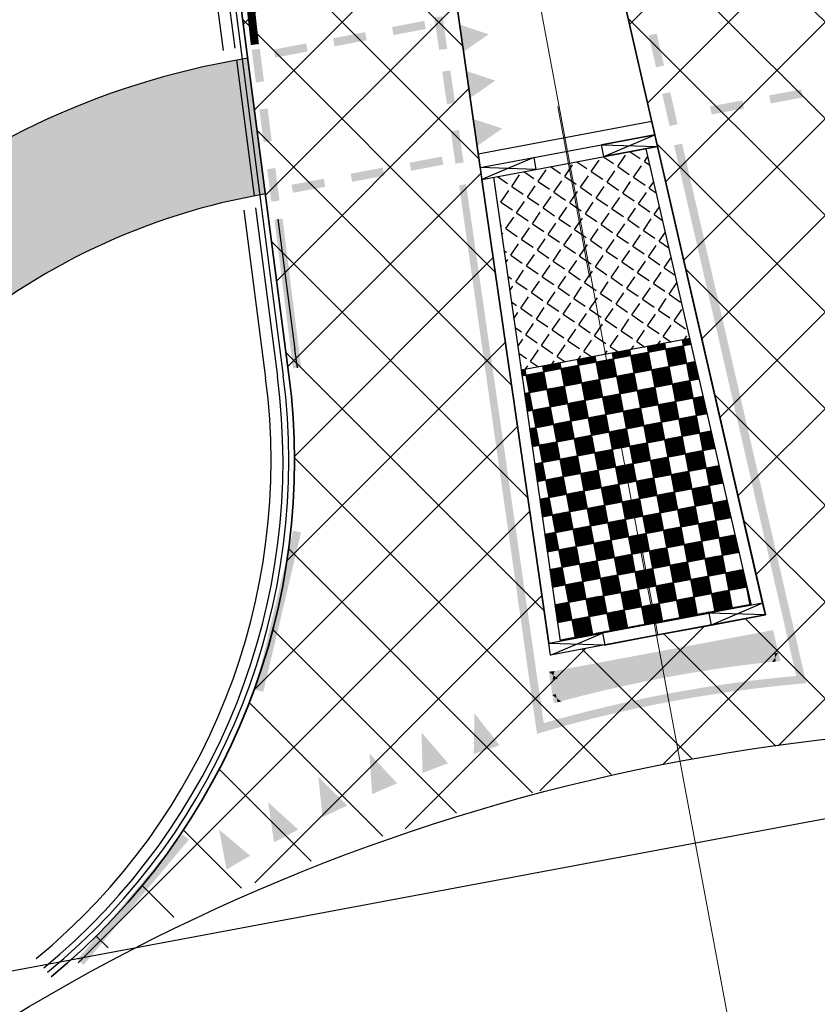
# Model space of a CAD drawing. Extents: x 100296 to 107772, y 404875 to 408930.
# Tile 46 of 97: x 102236 to 102250, y 406750 to 406768. Entities that reach past the tile are written whole.
import ezdxf

# ---------------------------------------------------------------- set-up
doc = ezdxf.new("R2010")
doc.units = 0
doc.linetypes.add('CENTER2', pattern=[28.575000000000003, 19.05, -3.175, 3.175, -3.175])
doc.linetypes.add('VW-3-3_STREEP', pattern=[6, 3, -3])
for name, color, linetype in [('c3d-alignment_labeling', 7, 'Continuous'), ('TDFLOINT_', 7, 'Continuous'), ('TDNA----_nw fietspad', 254, 'Continuous'), ('TDNA3100_beton', 251, 'Continuous'), ('TDNL----_nw fietspad', 2, 'Continuous'), ('TDNL----_plangrens', 4, 'ENV-L14'), ('TDNL----_rotonde', 1, 'Continuous'), ('TDNM----_maatvoering', 7, 'Continuous')]:
    doc.layers.add(name, color=color, linetype=linetype)
for name, color, linetype, lineweight in [('n-we-am_as_weg_hoofdrijbaan_klotoide-g', 1, 'CENTER2', 18), ('n-we-am_as_weg_hoofdrijbaan_rechtstand-g', 1, 'CENTER2', 18), ('n-we-vh-verharding_kantverharding-g', 3, 'Continuous', 35), ('n-we-vw-markering_langs_streep_33_015-g', 7, 'VW-3-3_STREEP', 35)]:
    doc.layers.add(name, color=color, linetype=linetype, lineweight=lineweight)
doc.styles.add('ENV-P', font='ISOCP.SHX')
doc.linetypes.add('ENV-L14', pattern='A,12.5,-1.25,[144,env-shp.shx,S=0.125,R=0,X=0,Y=0.75],-1.25', length=15)
doc.dimstyles.new('ENVIRO1', dxfattribs={"dimtxt": 2.5, "dimasz": 1, "dimexe": 2.5, "dimexo": 2.5, "dimgap": 1.5, "dimtad": 1, "dimzin": 0, "dimdsep": 46, "dimtxsty": 'ENV-P', "dimblk": 'DIMENVIRO', "dimblk1": 'DOTENVIRO', "dimblk2": 'DOTENVIRO', "dimsah": 1, "dimcen": -3, "dimdle": 1.25, "dimse1": 1, "dimse2": 1, "dimclrd": 1, "dimclre": 1, "dimclrt": 2, "dimaunit": 1, "dimadec": 0, "dimazin": 0, "dimtfac": 0.9, "dimtix": 1, "dimtmove": 2, "dimatfit": 3, "dimldrblk": 'DOTENVIRO', "dimfxl": 1, "dimtolj": 1, "dimtzin": 0, "dimarcsym": 0})

# ---------------------------------------------------------------- blocks, each defined once
blk = doc.blocks.new('50000013')
blk.add_solid([(-0.25, 0), (0.25, 0), (0, -0.5)])
blk = doc.blocks.new('50000012')
blk.add_solid([(-0.25, 0), (0.25, 0), (0, -0.7)])
blk = doc.blocks.new('DOTENVIRO')
at = {"color": 0}
for p, q in [((5.684341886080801e-14, -1.404000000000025), (5.684341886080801e-14, 1.404000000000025)), ((-1, 0), (5.684341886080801e-14, 0))]:
    blk.add_line(p, q, dxfattribs=at)
blk.add_lwpolyline([(-0.3419999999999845, 0, 0.6839999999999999, 0.6839999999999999, 1), (0.3419999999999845, 0, 0.6839999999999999, 0.6839999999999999, 1)], format="xyseb", close=True, dxfattribs=at)
blk = doc.blocks.new('*D2367')
at = {"layer": 'TDNM----_maatvoering', "color": 1, "lineweight": -2, "transparency": 16777216}
blk.add_arc((102252.014841, 406730.669057), 12.49395631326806, 102.8827833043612, 178.156168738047, dxfattribs=at)
at = {"layer": 'TDNM----_maatvoering', "color": 1, "lineweight": -2, "transparency": 16777216, "xscale": 0.5, "yscale": 0.5, "zscale": 0.5}
for p, rotation in [((102249.7187706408, 406742.9502216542), 11.73623688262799), ((102239.5212687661, 406730.5710917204), 269.3027151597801)]:
    blk.add_blockref('DOTENVIRO', p, dxfattribs=dict(at, rotation=rotation))
at = {"layer": 'TDNM----_maatvoering', "color": 2, "transparency": 16777216, "insert": (102241.1732534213, 406739.5883919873), "char_height": 1.25, "attachment_point": 5, "rotation": 50.55599206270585, "style": 'ENV-P'}
blk.add_mtext('\\A1;80°', dxfattribs=at)
blk = doc.blocks.new('DIMENVIRO')
at = {"color": 0}
for q in [(0, 0.5191081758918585), (0, -0.5191081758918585)]:
    blk.add_line((0, 0), q, dxfattribs=at)
at = {"color": 0, "linetype": 'ByBlock'}
blk.add_solid([(-1.00000000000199, -0.1666666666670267), (-1.00000000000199, 0.1666666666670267), (0, 0)], dxfattribs=at)

msp = doc.modelspace()

# ---------------------------------------------------------------- hatches: boundary and pattern name
at = {"layer": 'TDNA----_nw fietspad'}
h = msp.add_hatch(color=256, dxfattribs=at)
h.dxf.hatch_style = 1
edge = h.paths.add_edge_path()
edge.add_line((102213.3299995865, 406740.4460000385), (102212.8499349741, 406742.531057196))
edge.add_arc((102208.1461465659, 406762.960948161), 20.96440006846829, 282.9658514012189, 341.9577913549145)
edge.add_line((102228.0796979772, 406756.4679058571), (102228.192966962, 406756.8385102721))
edge.add_arc((102242.0667849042, 406752.6233974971), 14.50000000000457, 100.58969046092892, 163.1002850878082, ccw=False)
edge.add_line((102239.4020549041, 406766.8764397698), (102239.7288053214, 406766.9375285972))
edge.add_line((102239.7288053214, 406766.9375285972), (102240.051539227, 406764.4545498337))
edge.add_line((102240.051539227, 406764.4545498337), (102239.861491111, 406764.4190186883))
edge.add_arc((102242.0667849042, 406752.6233974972), 11.99999999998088, 100.5896904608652, 163.1097302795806)
edge.add_line((102230.5844296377, 406756.1098738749), (102230.4681945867, 406755.7295563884))
edge.add_arc((102209.3202284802, 406762.1930753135), 22.11365070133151, 280.446982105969, 343.0051120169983, ccw=False)
edge = h.paths.add_edge_path()
edge.add_line((102253.3240353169, 406769.4792748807), (102251.1166201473, 406769.0665794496))
edge.add_line((102251.1166201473, 406769.0665794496), (102251.8523288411, 406766.6608099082))
edge.add_line((102251.8523288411, 406766.6608099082), (102253.7834715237, 406767.0218537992))
edge.add_arc((102255.9887653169, 406755.226232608), 11.99999999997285, 29.553875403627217, 100.58969046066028, ccw=False)
edge.add_line((102266.4274727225, 406761.1451334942), (102272.0162877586, 406751.2885729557))
edge.add_arc((102291.1539180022, 406762.1398912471), 22.0000000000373, 209.5538754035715, 263.9361864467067)
edge.add_line((102288.8299248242, 406740.2629843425), (102290.655999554, 406740.0689996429))
edge.add_line((102290.655999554, 406740.0689996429), (102290.9132498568, 406742.49062505))
edge.add_line((102290.9132498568, 406742.49062505), (102289.0940149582, 406742.7489964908))
edge.add_arc((102291.1539180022, 406762.139891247), 19.49999999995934, 209.5538754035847, 263.9361864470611, ccw=False)
edge.add_line((102274.1910184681, 406752.521677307), (102268.6022034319, 406762.3782378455))
edge.add_arc((102255.9887653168, 406755.226232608), 14.50000000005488, 29.55387540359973, 100.5896904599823)
at = {"layer": 'TDNA3100_beton'}
h = msp.add_hatch(dxfattribs=at)
h.set_pattern_fill('ANSI37', color=256, scale=10)
h.set_pattern_definition([(45, (0, 0), (-0.8838834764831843, 0.8838834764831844), []), (135, (0, 0), (-0.8838834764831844, -0.8838834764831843), [])])
edge = h.paths.add_edge_path()
edge.add_line((102237.8714125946, 406781.0420887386), (102238.0169115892, 406780.0328631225))
edge.add_arc((102139.0402215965, 406765.7634979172), 99.9999997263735, 7.4057018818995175, 8.203746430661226, ccw=False)
edge.add_line((102238.2060553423, 406778.6529262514), (102240.4820899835, 406761.1420736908))
edge.add_arc((102228.373276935, 406759.5681881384), 12.21067029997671, -50.56023460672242, 7.4057016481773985, ccw=False)
edge.add_arc((102254.6553263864, 406714.8520636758), 39.85312774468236, 80.92331387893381, 117.69936382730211, ccw=False)
edge.add_arc((102267.3475887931, 406768.0017236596), 15.21000000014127, 197.0041628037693, 245.09490478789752, ccw=False)
edge.add_line((102252.8025165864, 406763.5536932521), (102248.4715197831, 406777.716065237))
edge.add_arc((102344.0998708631, 406806.9601836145), 99.9999999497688, 193.8506075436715, 197.0041628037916, ccw=False)
edge.add_line((102247.0075497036, 406783.0210699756), (102237.8714125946, 406781.0420887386))
edge = h.paths.add_edge_path(flags=16)
edge.add_line((102243.7870987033, 406780.2445019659), (102249.1989171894, 406756.7558180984))
edge.add_line((102249.1989171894, 406756.7558180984), (102247.2334130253, 406756.3883500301))
edge.add_line((102247.2334130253, 406756.3883500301), (102245.2674994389, 406756.0208054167))
edge.add_line((102245.2674994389, 406756.0208054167), (102241.8370296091, 406779.8116442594))
edge.add_arc((102242.8228254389, 406779.9795924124), 1.000000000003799, 15.361578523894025, 189.6685417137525, ccw=False)
at = {"layer": 'TDNL----_rotonde'}
h = msp.add_hatch(dxfattribs=at)
h.set_pattern_fill('ANGLE', color=256, scale=0.05, angle=325.5896904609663, style=0)
h.set_pattern_definition([(325.5896904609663, (102025.325703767, 406555.7790944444), (0.1973665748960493, 0.2881353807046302), [0.254, -0.09525]), (55.58969046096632, (102025.325703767, 406555.7790944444), (-0.2881353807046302, 0.1973665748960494), [0.2539999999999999, -0.09524999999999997])])
h.paths.add_polyline_path([(102245.6198730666, 406765.0188128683), (102244.2240503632, 406764.7578516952), (102244.3360460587, 406763.9770256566), (102244.7308938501, 406761.2309275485), (102246.2741102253, 406761.5194452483)])
h.paths.add_polyline_path([(102247.1938943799, 406764.5113252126), (102247.0143992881, 406765.2795316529), (102245.6198730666, 406765.0188128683), (102246.2741102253, 406761.5194452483), (102247.817643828, 406761.8080222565)])
h = msp.add_hatch(dxfattribs=at)
h.set_pattern_fill('ZWWITBL', color=256, angle=10.58969046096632, style=0)
h.set_pattern_definition([(10.58969046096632, (102025.325703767, 406555.7790944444), (-0.05972670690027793, 0.3194647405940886), []), (100.5896904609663, (102025.325703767, 406555.7790944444), (-0.3194647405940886, -0.05972670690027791), []), (55.58969046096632, (102025.325703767, 406555.7790944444), (-0.3791914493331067, 0.2597380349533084), []), (145.5896904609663, (102025.6451685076, 406555.8388211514), (-0.2597380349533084, -0.3791914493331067), []), (55.58969046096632, (102025.3576502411, 406555.7850671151), (-0.3791914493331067, 0.2597380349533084), [0.4136574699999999, -0.04596193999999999]), (55.58969046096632, (102025.3895967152, 406555.7910397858), (-0.3791914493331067, 0.2597380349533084), [0.3676955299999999, -0.09192387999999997]), (55.58969046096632, (102025.4215431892, 406555.7970124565), (-0.3791914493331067, 0.2597380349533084), [0.3217335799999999, -0.1378858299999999]), (55.58969046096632, (102025.4534896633, 406555.8029851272), (-0.3791914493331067, 0.2597380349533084), [0.2757716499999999, -0.1838477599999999]), (55.58969046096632, (102025.4854361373, 406555.8089577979), (-0.3791914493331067, 0.2597380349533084), [0.2298097, -0.2298097]), (55.58969046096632, (102025.5173826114, 406555.8149304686), (-0.3791914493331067, 0.2597380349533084), [0.1838477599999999, -0.2757716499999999]), (55.58969046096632, (102025.5493290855, 406555.8209031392), (-0.3791914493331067, 0.2597380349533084), [0.1378858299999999, -0.3217335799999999]), (55.58969046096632, (102025.5812755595, 406555.8268758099), (-0.3791914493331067, 0.2597380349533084), [0.09192387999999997, -0.3676955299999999]), (55.58969046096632, (102025.6132220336, 406555.8328484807), (-0.3791914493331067, 0.2597380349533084), [0.04596193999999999, -0.4136574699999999]), (145.5896904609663, (102025.6132220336, 406555.8328484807), (-0.2597380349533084, -0.3791914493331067), [0.41365747, -0.04596194]), (145.5896904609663, (102025.5812755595, 406555.8268758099), (-0.2597380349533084, -0.3791914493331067), [0.36769553, -0.09192388]), (145.5896904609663, (102025.5493290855, 406555.8209031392), (-0.2597380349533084, -0.3791914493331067), [0.32173358, -0.13788583]), (145.5896904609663, (102025.5173826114, 406555.8149304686), (-0.2597380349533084, -0.3791914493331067), [0.27577165, -0.18384776]), (145.5896904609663, (102025.4854361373, 406555.8089577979), (-0.2597380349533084, -0.3791914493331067), [0.2298097, -0.2298097]), (145.5896904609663, (102025.4534896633, 406555.8029851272), (-0.2597380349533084, -0.3791914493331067), [0.18384776, -0.27577165]), (145.5896904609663, (102025.4215431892, 406555.7970124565), (-0.2597380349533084, -0.3791914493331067), [0.13788583, -0.32173358]), (145.5896904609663, (102025.3895967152, 406555.7910397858), (-0.2597380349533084, -0.3791914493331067), [0.09192388, -0.36769553]), (145.5896904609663, (102025.3576502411, 406555.7850671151), (-0.2597380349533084, -0.3791914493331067), [0.04596194, -0.41365747]), (55.58969046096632, (102025.3197310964, 406555.8110409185), (-0.3791914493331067, 0.2597380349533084), [0.4136574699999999, -0.04596193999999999]), (55.58969046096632, (102025.3137584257, 406555.8429873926), (-0.3791914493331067, 0.2597380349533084), [0.3676955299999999, -0.09192387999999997]), (55.58969046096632, (102025.307785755, 406555.8749338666), (-0.3791914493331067, 0.2597380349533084), [0.3217335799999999, -0.1378858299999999]), (55.58969046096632, (102025.3018130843, 406555.9068803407), (-0.3791914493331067, 0.2597380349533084), [0.2757716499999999, -0.1838477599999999]), (55.58969046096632, (102025.2958404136, 406555.9388268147), (-0.3791914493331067, 0.2597380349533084), [0.2298097, -0.2298097]), (55.58969046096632, (102025.2898677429, 406555.9707732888), (-0.3791914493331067, 0.2597380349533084), [0.1838477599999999, -0.2757716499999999]), (55.58969046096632, (102025.2838950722, 406556.0027197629), (-0.3791914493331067, 0.2597380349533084), [0.1378858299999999, -0.3217335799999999]), (55.58969046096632, (102025.2779224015, 406556.0346662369), (-0.3791914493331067, 0.2597380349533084), [0.09192387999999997, -0.3676955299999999]), (55.58969046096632, (102025.2719497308, 406556.0666127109), (-0.3791914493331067, 0.2597380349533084), [0.04596193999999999, -0.4136574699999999]), (145.5896904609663, (102025.6391958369, 406555.8707676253), (-0.2597380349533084, -0.3791914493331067), [0.41365747, -0.04596194]), (145.5896904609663, (102025.6332231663, 406555.9027140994), (-0.2597380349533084, -0.3791914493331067), [0.36769553, -0.09192388]), (145.5896904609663, (102025.6272504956, 406555.9346605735), (-0.2597380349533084, -0.3791914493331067), [0.32173358, -0.13788583]), (145.5896904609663, (102025.6212778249, 406555.9666070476), (-0.2597380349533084, -0.3791914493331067), [0.27577165, -0.18384776]), (145.5896904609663, (102025.6153051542, 406555.9985535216), (-0.2597380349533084, -0.3791914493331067), [0.2298097, -0.2298097]), (145.5896904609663, (102025.6093324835, 406556.0304999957), (-0.2597380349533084, -0.3791914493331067), [0.18384776, -0.27577165]), (145.5896904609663, (102025.6033598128, 406556.0624464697), (-0.2597380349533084, -0.3791914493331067), [0.13788583, -0.32173358]), (145.5896904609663, (102025.5973871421, 406556.0943929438), (-0.2597380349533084, -0.3791914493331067), [0.09192388, -0.36769553]), (145.5896904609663, (102025.5914144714, 406556.1263394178), (-0.2597380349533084, -0.3791914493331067), [0.04596194, -0.41365747])])
h.paths.add_polyline_path([(102246.2741102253, 406761.5194452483), (102244.7308938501, 406761.2309275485), (102245.3321464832, 406757.0493194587), (102245.4431113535, 406756.2774494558), (102247.1929826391, 406756.6046030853)])
h.paths.add_polyline_path([(102247.817643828, 406761.8080222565), (102246.2741102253, 406761.5194452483), (102247.1929826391, 406756.6046030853), (102248.9428539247, 406756.9317567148), (102248.7674743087, 406757.6914982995)])
h = msp.add_hatch(color=256, dxfattribs=at)
h.paths.add_polyline_path([(102247.3023284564, 406756.0197368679), (102245.3210413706, 406755.6493180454), (102245.3813025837, 406755.231397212, -0.02012711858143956), (102247.3648117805, 406755.6855276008)])
h.paths.add_polyline_path([(102249.283608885, 406756.3901544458), (102247.3023284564, 406756.0197368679), (102247.3648117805, 406755.6855276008, -0.02012697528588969), (102249.3784005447, 406755.9786905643)])

# ---------------------------------------------------------------- linework, layer by layer
at = {"layer": 'c3d-alignment_labeling'}
msp.add_line((102188.9392597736, 406741.5590629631), (102252.8322078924, 406753.5044043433), dxfattribs=at)
at = {"layer": 'n-we-am_as_weg_hoofdrijbaan_klotoide-g', "flags": 128}
msp.add_lwpolyline([(102242.8228254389, 406779.9795924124), (102247.2334130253, 406756.3883500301)], dxfattribs=at)
at = {"layer": 'n-we-am_as_weg_hoofdrijbaan_rechtstand-g', "flags": 128}
for points in [[(102241.3153575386, 406787.8981909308), (102252.014841, 406730.669057)], [(102252.014841, 406730.669057), (102247.9173657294, 406752.5855319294)]]:
    msp.add_lwpolyline(points, dxfattribs=at)
at = {"layer": 'n-we-vh-verharding_kantverharding-g'}
for p, q in [((102247.1774534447, 406765.53382791), (102246.5026692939, 406768.4592101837)), ((102243.5535118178, 406767.9093829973), (102243.9819574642, 406764.9364021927)), ((102249.1495229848, 406756.9702016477), (102247.2261282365, 406765.3191162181)), ((102244.0133594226, 406764.7184604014), (102245.2361017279, 406756.2385533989)), ((102247.2334130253, 406756.3883500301), (102248.2069499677, 406756.5703612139)), ((102247.2334130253, 406756.3883500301), (102246.2504562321, 406756.2045777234))]:
    msp.add_line(p, q, dxfattribs=at)
at = {"layer": 'n-we-vh-verharding_kantverharding-g', "flags": 128}
msp.add_lwpolyline([(102227.2784780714, 406834.8275838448), (102228.5671291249, 406830.0609296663), (102229.78063364, 406825.2691956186), (102230.9272163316, 406820.4539579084), (102232.0152862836, 406815.6181324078), (102233.0533742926, 406810.7643198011), (102233.0892342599, 406810.5891298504, -0.0146811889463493), (102236.1132797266, 406793.2370371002), (102238.016911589, 406780.0328631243, -0.003491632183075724), (102238.2065446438, 406778.6491612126), (102240.482149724, 406761.1416140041, -0.2584488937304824), (102236.1303087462, 406750.1379746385)], format="xyb", dxfattribs=at)
at = {"layer": 'n-we-vw-markering_langs_streep_33_015-g', "const_width": 0.15, "flags": 128}
msp.add_lwpolyline([(101832.7664195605, 407346.7939817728), (101837.7994572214, 407343.5001497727, -0.05341328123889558), (101870.7237025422, 407316.5412406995), (101873.4905066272, 407313.6819245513), (101874.8282550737, 407312.2714854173), (101876.9080863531, 407310.0786506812), (101880.2894664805, 407306.4413849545), (101883.6343054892, 407302.7704878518), (101886.9428720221, 407299.0659766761), (101890.2182473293, 407295.3284069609), (101893.4634454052, 407291.5607475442), (101896.6814746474, 407287.7660239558), (101899.8754151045, 407283.9471931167), (101903.0484103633, 407280.1071507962), (101906.2036596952, 407276.2487393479), (101909.3444104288, 407272.3747556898), (101912.4739505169, 407268.4879594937), (101915.5956012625, 407264.5910815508), (101918.7127101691, 407260.6868322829), (101921.828631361, 407256.7779243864), (101924.9448750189, 407252.8678060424), (101928.0611186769, 407248.9576876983), (101931.1773623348, 407245.0475693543), (101934.2936059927, 407241.1374510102), (101937.4098496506, 407237.2273326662), (101940.5260933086, 407233.3172143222), (101943.6423369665, 407229.4070959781), (101946.7585806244, 407225.496977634), (101949.8748242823, 407221.58685929), (101952.9910679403, 407217.676740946), (101956.1073115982, 407213.7666226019), (101959.2235552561, 407209.8565042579), (101962.339798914, 407205.9463859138), (101965.456042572, 407202.0362675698), (101968.5722862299, 407198.1261492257), (101971.6885298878, 407194.2160308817), (101974.8047735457, 407190.3059125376), (101977.9210172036, 407186.3957941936), (101981.0372608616, 407182.4856758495), (101984.1535045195, 407178.5755575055), (101987.2697481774, 407174.6654391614), (101990.3859918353, 407170.7553208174), (101993.5022354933, 407166.8452024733), (101996.6184791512, 407162.9350841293), (101999.7347228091, 407159.0249657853), (102001.1923151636, 407157.1960463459), (102002.850966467, 407155.1148474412), (102005.9672101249, 407151.2047290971), (102009.0834537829, 407147.2946107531), (102012.1996974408, 407143.3844924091), (102015.3159410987, 407139.474374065), (102018.4321847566, 407135.5642557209), (102021.5484284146, 407131.6541373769), (102024.6646720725, 407127.7440190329), (102027.7809157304, 407123.8339006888), (102030.8971593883, 407119.9237823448), (102031.5021474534, 407119.1646713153), (102034.0134030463, 407116.0136640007), (102037.1296467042, 407112.1035456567), (102040.2458903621, 407108.1934273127), (102043.36213402, 407104.2833089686), (102046.478377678, 407100.3731906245), (102049.5946213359, 407096.4630722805), (102052.7108649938, 407092.5529539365), (102055.8271086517, 407088.6428355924), (102058.9433523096, 407084.7327172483), (102062.0595959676, 407080.8225989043), (102065.1758396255, 407076.9124805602), (102068.2920832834, 407073.0023622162), (102071.4083269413, 407069.0922438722), (102074.5245705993, 407065.1821255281), (102077.6408142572, 407061.272007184), (102080.7570579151, 407057.36188884), (102083.873301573, 407053.451770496), (102086.9895452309, 407049.5416521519), (102090.1057888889, 407045.6315338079), (102093.2220325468, 407041.7214154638), (102096.3382762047, 407037.8112971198), (102099.4545198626, 407033.9011787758), (102102.5707635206, 407029.9910604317), (102105.6870071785, 407026.0809420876), (102108.8032508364, 407022.1708237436), (102111.9194944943, 407018.2607053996), (102115.0357381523, 407014.3505870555), (102118.1519818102, 407010.4404687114), (102121.2682254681, 407006.5303503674), (102124.384469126, 407002.6202320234), (102127.5007127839, 406998.7101136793), (102130.6169564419, 406994.7999953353), (102133.7332000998, 406990.8898769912), (102136.8494437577, 406986.9797586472), (102139.9656874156, 406983.0696403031), (102143.0819310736, 406979.1595219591), (102146.1981747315, 406975.249403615), (102149.3144183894, 406971.339285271), (102152.4306620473, 406967.4291669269), (102155.5469057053, 406963.5190485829), (102158.6631493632, 406959.6089302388), (102161.7784631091, 406955.6994651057), (102164.8859281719, 406951.7909849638), (102167.978173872, 406947.8783088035), (102171.0480429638, 406943.9558801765), (102174.0883255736, 406940.0182652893), (102177.0917303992, 406936.0601927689), (102180.0508573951, 406932.0765941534), (102182.9581723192, 406928.062645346), (102185.8059835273, 406924.0138092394), (102188.5869278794, 406919.925403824), (102191.2990560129, 406915.7920686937), (102193.941921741, 406911.6141075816), (102196.5147909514, 406907.3926810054), (102199.0169489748, 406903.1289615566), (102201.4477007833, 406898.8241335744), (102203.8063711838, 406894.4793928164), (102206.0923050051, 406890.0959461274), (102208.3048672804, 406885.675011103), (102210.4434434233, 406881.2178157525), (102212.5074393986, 406876.725598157), (102214.4962818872, 406872.1996061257), (102216.4094184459, 406867.6410968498), (102218.2463176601, 406863.0513365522), (102220.0064692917, 406858.431600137), (102221.6893844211, 406853.7831708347), (102223.2945955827, 406849.1073398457), (102224.8216568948, 406844.4054059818), (102226.2701441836, 406839.6786753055), (102227.6396551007, 406834.9284607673), (102228.9299288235, 406830.1558052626), (102230.1448322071, 406825.3585511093), (102231.2925761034, 406820.5384400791), (102232.3815960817, 406815.6983953), (102233.4203514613, 406810.8414847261), (102233.4204261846, 406810.8411353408), (102233.4566167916, 406810.664330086, -0.01468118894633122), (102236.4844423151, 406793.2905472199), (102238.3880741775, 406780.086373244, -0.003491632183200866), (102238.5784183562, 406778.69748245), (102239.8582013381, 406767.1849187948)], format="xyb", dxfattribs=at)
at = {"layer": 'TDFLOINT_'}
msp.add_lwpolyline([(102243.7870987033, 406780.2445019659), (102249.1989171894, 406756.7558180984), (102247.2334130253, 406756.3883500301), (102245.2674994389, 406756.0208054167), (102241.8370296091, 406779.8116442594, -0.9515133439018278)], format="xyb", close=True, dxfattribs=at)
at = {"layer": 'TDNL----_nw fietspad', "flags": 128}
for points in [[(102239.7288053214, 406766.9375285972), (102239.4020549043, 406766.8764397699, 0.278829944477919), (102228.207046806, 406756.884578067), (102228.0796979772, 406756.4679058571, -0.2889069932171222), (102210.882654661, 406742.1759152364)], [(102240.051539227, 406764.4545498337), (102239.8614911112, 406764.4190186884, 0.2787855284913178), (102230.5972383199, 406756.1517825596), (102230.4712397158, 406755.7395281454, -0.2800760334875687), (102213.3299995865, 406740.4460000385)]]:
    msp.add_lwpolyline(points, format="xyb", dxfattribs=at)
at = {"layer": 'TDNL----_plangrens', "flags": 128}
msp.add_lwpolyline([(100739.2868531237, 407413.0773053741, -0.1432469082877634), (100723.7505059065, 407449.3200165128, -0.2568120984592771), (100723.9835513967, 407450.242528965), (100744.9920477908, 407466.2935291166, -0.1251981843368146), (100746.6634251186, 407466.9877947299), (100748.1899174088, 407467.1455317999, -0.01662278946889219), (100754.0056960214, 407467.4961851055), (100782.8030322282, 407465.5632297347), (100787.8641580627, 407465.3278006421), (100792.8370493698, 407465.0799898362), (100797.811689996, 407464.8174513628), (100802.7858689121, 407464.5411216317), (100807.7589475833, 407464.2499274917), (100812.7317610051, 407463.9438225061), (100817.6680972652, 407463.6251443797), (100822.5624550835, 407463.2468726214), (100827.4874784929, 407462.7971868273), (100832.4530212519, 407462.323053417), (100837.4226759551, 407461.8336265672), (100842.4600490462, 407461.3224250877), (100847.5447173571, 407460.8846589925), (100852.5621043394, 407460.4996338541), (100857.533290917, 407460.1032007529), (100862.5042160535, 407459.6918343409), (100867.2382117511, 407459.2858319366), (100871.9553312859, 407458.5639368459), (100877.078042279, 407457.7462141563), (100882.1363853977, 407457.1618671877), (100887.2161081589, 407456.4459117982), (100892.3942575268, 407455.9770318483), (100897.3752654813, 407455.5257063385), (100902.3451225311, 407455.0603486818), (100907.3147194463, 407454.5799719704), (100912.2604228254, 407454.086932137), (100917.178769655, 407453.5502276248), (100922.0474471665, 407452.9690408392), (100926.8478419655, 407452.2864379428), (100931.7183452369, 407451.4539315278), (100936.7456725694, 407450.5791563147), (100941.7869863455, 407449.776890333), (100946.8921338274, 407448.9683506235), (100952.1632787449, 407448.3001682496), (100957.3130568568, 407447.8805397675), (100962.2599555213, 407447.4627667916), (100966.9927298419, 407447.0181454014), (100971.6817808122, 407446.291575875), (100976.5814389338, 407445.4305197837), (100981.545518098, 407444.5437624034), (100986.5249101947, 407443.6402677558), (100991.5265217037, 407442.7400149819), (100992.3333587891, 407435.38393353), (101010.6455710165, 407439.3630608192), (101044.608, 407446.751), (101045.548, 407451.865), (101045.7354354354, 407470.8379496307), (101152.2257843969, 407468.5625046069), (101153.7960364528, 407444.8260170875, -0.02213634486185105), (101223.7604701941, 407453.4844729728, -0.0320152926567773), (101250.5344253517, 407454.5246229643), (101283.1644786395, 407454.7245967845), (101303.2885377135, 407454.8723369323), (101377.7011879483, 407457.6710294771), (101383.5089184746, 407454.8009643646), (101393.9781071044, 407453.974314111, 0.01091316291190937), (101394.4342178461, 407453.9295895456), (101414.3606890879, 407452.4138897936), (101422.6562773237, 407452.0257574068), (101432.620022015, 407451.5395023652), (101442.5110057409, 407451.0191673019), (101452.4179969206, 407450.3344773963), (101462.4607899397, 407449.6344693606), (101472.5223603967, 407449.0541699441), (101482.5245291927, 407448.4987364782), (101492.4849881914, 407447.9379462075), (101497.4547572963, 407447.6349291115), (101502.4503100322, 407447.3324351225), (101507.4178843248, 407447.0408123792), (101512.3472164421, 407446.7396753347), (101517.2551360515, 407446.423848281), (101522.1406321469, 407446.0899934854), (101527.001880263, 407445.7337952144), (101531.8384783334, 407445.3509116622), (101536.6499650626, 407444.937429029), (101541.4354322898, 407444.4895336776), (101546.1914001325, 407444.003742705), (101550.8870594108, 407443.4773872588), (101555.4986560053, 407442.8825057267), (101560.0952950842, 407442.1788330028), (101564.7255050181, 407441.3903345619), (101569.3554112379, 407440.5346323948), (101573.9628026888, 407439.6157972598), (101578.5586664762, 407438.6239808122), (101583.1819581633, 407437.5629141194), (101587.7868530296, 407436.4731342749), (101592.3199716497, 407435.3317581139), (101596.555412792, 407434.1846924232), (101627.1282734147, 407423.6446025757), (101632.4705592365, 407440.4841093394), (101650.339, 407434.411), (101666.6740270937, 407429.3078135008), (101657.6655, 407400.472), (101662.6088926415, 407398.9277443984), (101669.2436173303, 407419.5996078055, -0.4160609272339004), (101672.4015920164, 407421.213914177), (101686.8188945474, 407416.5001712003), (101691.4771224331, 407415.0073440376), (101696.1218678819, 407413.5198355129), (101700.7739103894, 407412.0309332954), (101705.4212743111, 407410.5441240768), (101710.0094546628, 407409.0586213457), (101714.5277926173, 407407.5101889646), (101719.0321050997, 407405.8844818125), (101723.522608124, 407404.1914698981), (101728.0310462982, 407402.4187230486), (101732.5468123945, 407400.6291159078), (101737.000462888, 407398.7995685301), (101741.4224732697, 407396.9056480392), (101745.8116049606, 407394.9519059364), (101750.1403689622, 407392.9356199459), (101754.441560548, 407390.8150480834), (101758.8122705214, 407388.5970964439), (101765.2851688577, 407385.3567358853), (101767.3039443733, 407384.3087319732, -0.3046151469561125), (101772.6553310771, 407374.5268600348, -0.000684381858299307), (101772.6576419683, 407374.5116243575, 0.06840167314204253), (101773.463728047, 407363.7446950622, -0.1929248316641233), (101772.2061085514, 407356.4116812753), (101761.3632122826, 407339.3168412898), (101767.9374814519, 407334.7351309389), (101793.5700687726, 407316.4915473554), (101804.7799126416, 407330.0685015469, -0.2278404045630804), (101810.7541325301, 407332.624157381, 0.0513531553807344), (101821.4791772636, 407333.2555937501, -0.1888825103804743), (101826.8280306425, 407332.1046559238), (101836.3172867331, 407325.8153332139, -0.0242377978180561), (101846.0771515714, 407317.5519636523), (101847.5256161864, 407316.0002340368), (101850.7438391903, 407312.4602044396), (101853.9160644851, 407308.8804043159), (101857.0392437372, 407305.2631292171), (101860.1122137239, 407301.6076019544), (101862.9283071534, 407298.166473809), (101916.7725156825, 407216.9823138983), (101968.2095316, 407134.085549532), (101972.0680222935, 407127.4044557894), (101996.3016819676, 407098.1006054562), (102005.3636419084, 407086.7923990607), (102008.4455566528, 407082.8770219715), (102011.5312600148, 407078.9154207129), (102014.7330905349, 407074.9868383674), (102018.0273461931, 407071.2001643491), (102021.213875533, 407067.3811769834), (102024.4343625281, 407063.5107446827), (102027.7920052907, 407059.7018421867), (102031.2060533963, 407056.0451865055), (102034.4701153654, 407052.2660668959), (102037.8950437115, 407048.5364918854), (102041.3242290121, 407044.8809278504), (102044.6892805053, 407041.1927022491), (102048.062628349, 407037.4909567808), (102051.4265681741, 407033.7851454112), (102054.7863551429, 407030.0660903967), (102058.1700042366, 407026.3527772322), (102061.6430361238, 407022.5865128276), (102065.4236075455, 407019.1085134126), (102069.0570478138, 407015.6252103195), (102072.7371080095, 407012.1764129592), (102076.3084791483, 407008.7003393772), (102079.8032150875, 407005.1167932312), (102083.4107446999, 407001.4937230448), (102087.2288076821, 406998.0618074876), (102090.9768445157, 406994.6662037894), (102094.6957694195, 406991.2762417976), (102098.3172932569, 406987.8248914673), (102101.9037628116, 406984.3152863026), (102105.514434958, 406980.7606320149), (102109.2436806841, 406977.2846959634), (102112.9614025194, 406973.8682140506), (102116.5968847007, 406970.4177357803), (102120.1900888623, 406966.9185457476), (102123.7636938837, 406963.3923458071), (102127.3186001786, 406959.8446940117), (102130.8673184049, 406956.2858512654), (102134.3984696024, 406952.7324721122), (102137.8703518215, 406949.134502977), (102141.3392761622, 406945.5154070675), (102144.7916693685, 406941.8925993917), (102148.2066380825, 406938.2847015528), (102151.591264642, 406934.7038003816), (102154.9179764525, 406931.144410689), (102158.1663152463, 406927.571607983), (102161.3633685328, 406923.9946696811), (102164.4951998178, 406920.416269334), (102167.5444855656, 406916.8255081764), (102170.5009577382, 406913.2067352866), (102173.3746593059, 406909.5538928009), (102176.1911296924, 406905.8458702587), (102178.9661418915, 406902.1023029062), (102181.6576957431, 406898.3156077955), (102184.2475456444, 406894.4584023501), (102186.7626818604, 406890.5330235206), (102189.2210549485, 406886.5538268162), (102191.6193578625, 406882.5586534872), (102193.872053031, 406878.489748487), (102196.0601617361, 406874.3484781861), (102198.2099117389, 406870.1715401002), (102200.3067599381, 406865.9744227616), (102202.2400386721, 406861.9103414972), (102208.465244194, 406847.878116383), (102209.6121585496, 406844.5372614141), (102211.0649557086, 406840.0639923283), (102212.4430000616, 406835.5671323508), (102213.7459257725, 406831.0478718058), (102214.9747002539, 406826.502697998), (102216.1359940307, 406821.9171271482), (102217.2390980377, 406817.2844843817), (102218.2915979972, 406812.6067463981), (102219.3011634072, 406807.8862975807), (102219.3246354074, 406807.7716276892, -0.01468118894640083), (102222.2070547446, 406791.2321912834), (102224.1106866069, 406778.0280173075, -0.003491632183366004), (102224.2736762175, 406776.8387255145), (102225.1210636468, 406769.3400668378, 0.06164122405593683), (102220.7860359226, 406763.286188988), (102219.487004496, 406761.1443225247, -0.02894925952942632), (102216.0281873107, 406759.5540853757), (102209.6612383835, 406756.6434481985), (102212.6380790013, 406750.1316808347), (102212.77, 406736.71, 0.1949923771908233), (102231.938, 406746.034, -0.1182563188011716), (102234.9904854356, 406749.1419155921, -0.1890750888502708), (102261.2598711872, 406754.0644418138, -0.1534905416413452), (102274.9210317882, 406742.5228634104, 0.1862880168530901), (102288.2419999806, 406736.7960004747), (102295.5075904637, 406736.4679397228), (102295.097, 406742.8529999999), (102293.275, 406749.549), (102279.2849996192, 406779.295000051), (102275.5991873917, 406787.1777848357), (102279.4587552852, 406788.9459752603), (102271.4026836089, 406806.5311529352), (102262.4540478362, 406826.0646631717), (102245.515, 406863.059), (102225.87, 406905.623), (102192.8063339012, 406977.3803082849), (102173.546, 407019.093), (102144.190463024, 407082.7360132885), (102101.988, 407174.612), (102101.566, 407175.532), (102070.4468670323, 407156.0684514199), (102058.354, 407182.319), (102047.5404334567, 407175.6813301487), (102037.7386760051, 407186.3790545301), (102032.8737539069, 407192.2988376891), (102029.2553724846, 407196.1383378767), (102025.8279523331, 407199.7673564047), (102022.4062014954, 407203.4489770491), (102018.9034408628, 407207.134564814), (102015.3890318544, 407210.7857540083), (102011.8287798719, 407214.4412381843), (102008.1815634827, 407218.0760114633), (102004.4896749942, 407221.6385286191), (102000.8430871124, 407225.1065726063), (101997.2583547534, 407228.5940823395), (101993.6283724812, 407232.1221065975), (101989.9613858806, 407235.6453382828), (101986.2873501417, 407239.1387797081), (101982.6180170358, 407242.6254234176), (101978.9227459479, 407246.1111594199), (101975.2116158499, 407249.5827576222), (101971.5104913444, 407253.0219196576), (101967.8468065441, 407256.4561304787), (101964.1903220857, 407259.9111417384), (101960.5379165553, 407263.3704358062), (101956.9739235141, 407266.7716227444), (101953.5361971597, 407270.2429437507), (101950.0223833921, 407273.8632493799), (101946.432497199, 407277.4473754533), (101942.9088871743, 407281.0001411), (101939.3637674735, 407284.6020653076), (101935.7444445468, 407288.2470343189), (101932.0719089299, 407291.84784094), (101928.4193473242, 407295.4278545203), (101924.8128497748, 407298.9440535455), (101921.30469434, 407302.5331047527), (101917.6952811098, 407306.2387222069), (101913.9598197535, 407309.9643887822), (101910.1561761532, 407313.5973941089), (101906.3701413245, 407317.1734101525), (101902.5633412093, 407320.7294047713), (101898.7350089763, 407324.2754705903), (101894.865215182, 407327.7956235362), (101890.9789067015, 407331.2677026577), (101887.0921628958, 407334.7055557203), (101883.2156468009, 407338.1024407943), (101879.3478150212, 407341.5102690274), (101875.4341977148, 407344.9108836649), (101871.6187293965, 407348.184528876), (101855.5945381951, 407362.908615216, -0.252732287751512), (101854.8189997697, 407365.1540433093, 0.1219095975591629), (101853.160822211, 407385.8155261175, 0.02555492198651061), (101852.3532278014, 407387.9817338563, 0.410588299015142), (101795.9860066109, 407410.5048574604, -0.1781397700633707), (101793.686296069, 407410.6348985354), (101790.4019609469, 407411.668594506), (101780.4093043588, 407411.564745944), (101774.5637554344, 407415.6563702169), (101770.1026121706, 407418.4881787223), (101765.7700462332, 407421.1949870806), (101761.4530778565, 407423.9068112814), (101757.1010279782, 407426.6240563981), (101752.7171137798, 407429.3322341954), (101748.2987497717, 407432.0176099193), (101743.8583449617, 407434.6670367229), (101739.4028961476, 407437.2885627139), (101734.9258776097, 407439.8847577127), (101730.4282281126, 407442.4560645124), (101725.9088968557, 407445.0029430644), (101721.3234984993, 407447.5493291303), (101716.643072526, 407450.0290661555), (101711.9138482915, 407452.4146030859), (101707.14254933, 407454.7043808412), (101702.3382069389, 407456.8998975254), (101697.3802279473, 407459.0647878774), (101685.0442659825, 407463.694816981, -0.1468987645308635), (101683.5931488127, 407464.9576400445), (101689.2460461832, 407482.7452718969), (101683.8929278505, 407484.4217690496), (101690.3095472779, 407504.9613563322), (101682.1033402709, 407507.9069741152), (101666.1502361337, 407456.9244774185), (101657.685, 407459.121), (101639.766, 407464.547), (101639.6848731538, 407464.286037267), (101635.455, 407465.601), (101641.2368877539, 407483.1673876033), (101645.3070783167, 407495.5333393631), (101642.08, 407496.719), (101607.129, 407511.646), (101612.392, 407526.001), (101581.9927761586, 407524.6711243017), (101579.507, 407517.488), (101575.394, 407510.198), (101573.121, 407508.777), (101557.269, 407506.807), (101530.824, 407506.206), (101519.057, 407505.9295), (101507.29, 407505.653), (101484.731, 407504.656), (101459.4970002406, 407502.9339999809), (101427.265, 407501.014), (101421.153, 407500.943), (101415.041, 407500.872), (101396.604, 407500.255), (101374.489, 407495.756), (101364.292, 407497.12), (101352.064, 407497.113), (101349.584, 407498.703), (101347.492, 407498.976), (101346.248, 407498.39), (101332.711, 407497.804), (101330.029, 407500.122), (101327.997, 407500.331), (101324.518, 407498.84), (101295.0025000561, 407497.5727500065), (101253.763, 407494.725), (101210.4137285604, 407493.4934766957), (101206.7884684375, 407493.7309266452), (101197.0638609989, 407494.5303303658), (101185.9039147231, 407498.0142404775), (101174.0331793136, 407511.4702623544), (101174.4546239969, 407521.5211993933), (101154.6252836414, 407522.2652829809), (101154.2083935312, 407511.1554345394), (101154.051, 407506.961), (101128.647, 407505.961), (101129.0380046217, 407486.7394898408), (101083.0871679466, 407487.8812979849), (101045.9118887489, 407488.6992458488), (101046.3370769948, 407524.6601912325), (101018.1971858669, 407520.3057887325), (101013.5162212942, 407520.0233946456), (101008.5055510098, 407519.6889133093), (101003.3278527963, 407519.3714202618), (100998.0189341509, 407518.7722314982), (100992.8767621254, 407518.0417143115), (100987.8311479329, 407517.2949666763), (100982.8743091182, 407516.548258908), (100977.9756107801, 407515.9011969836), (100973.021429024, 407515.3099810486), (100968.0356534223, 407514.7297814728), (100963.0642501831, 407514.1713638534), (100958.0894396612, 407513.6461830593), (100953.0187230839, 407513.1257647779), (100947.9025235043, 407512.5016955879), (100942.8965042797, 407511.8459516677), (100937.9354207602, 407511.2501073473), (100932.945616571, 407510.6656230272), (100927.9678885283, 407510.097328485), (100923.118977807, 407509.573647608), (100918.2623512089, 407509.2318318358), (100913.264804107, 407508.8949604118), (100908.2712983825, 407508.5623464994), (100903.2814429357, 407508.2379132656), (100898.2969714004, 407507.9285830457), (100893.3127863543, 407507.634024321), (100888.335696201, 407507.3546192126), (100883.3395973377, 407507.0980498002), (100878.1677554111, 407506.8208152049), (100872.9150871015, 407506.3168428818), (100867.8334380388, 407505.7110839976), (100863.070008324, 407505.1637142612), (100858.3301173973, 407504.9165309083), (100853.3688178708, 407504.7007340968), (100848.3866447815, 407504.4989376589), (100843.338585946, 407504.3095797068), (100838.2504970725, 407504.0439332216), (100833.2277906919, 407503.7446781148), (100828.2439887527, 407503.4625895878), (100823.2604741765, 407503.1953667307), (100818.3258485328, 407502.9454707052), (100813.4190250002, 407502.775390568), (100808.4645068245, 407502.6531743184), (100803.4839859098, 407502.5451432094), (100798.5037448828, 407502.4519455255), (100793.5217865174, 407502.3735497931), (100789.3470216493, 407502.3180645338, -0.01241394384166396), (100787.9797520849, 407502.3419967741), (100756.1665438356, 407501.1664304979, -0.2041488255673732), (100733.4635350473, 407510.6820490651, 0.4726042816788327), (100669.2085629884, 407512.9869992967, -0.1892506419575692), (100667.842368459, 407512.2877777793), (100642.4923923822, 407510.2000546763), (100642.1924592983, 407512.8714210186), (100631.0883577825, 407512.6136525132, -0.01041102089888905), (100621.579562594, 407512.591199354), (100613.9257211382, 407512.724990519), (100603.9295775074, 407512.9084297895), (100593.9312608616, 407513.0919079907), (100583.9329442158, 407513.2753861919), (100573.9346275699, 407513.4588643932), (100563.9363109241, 407513.6423425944), (100553.9379942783, 407513.8258207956), (100548.9388359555, 407513.9175598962), (100543.9396776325, 407514.0092989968), (100538.9405193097, 407514.1010380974), (100533.9413609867, 407514.192777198), (100523.943044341, 407514.3762553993), (100513.9447276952, 407514.5597336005), (100503.9464110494, 407514.7432118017), (100493.9480943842, 407514.9266900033), (100483.9487675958, 407515.1101867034), (100473.9326938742, 407515.2932313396), (100453.4691547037, 407515.6471500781, 0.03070555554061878), (100439.2612938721, 407515.0201980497), (100391.2823731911, 407509.0467019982), (100383.0104473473, 407506.9291155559), (100371.0620297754, 407505.8856489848), (100362.02, 407505.096), (100330.373, 407500), (100299.9108642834, 407493.9015717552), (100308.1638358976, 407454.1758354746), (100345.8670108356, 407460.7626251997), (100370.687, 407465.099), (100400, 407467.735), (100436.284, 407469.121), (100480.738, 407467.998), (100527.748, 407460.884), (100583.384, 407446.232), (100637.584, 407424.585), (100688.405, 407397.253), (100715.467, 407378.851), (100722.6490746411, 407379.9424874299), (100725.1059398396, 407378.111884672), (100734.5947126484, 407380.5295391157), (100753.2682522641, 407385.5147464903), (100765.323, 407388.29), (100752.0680625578, 407397.5410917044)], format="xyb", close=True, dxfattribs=at)
at = {"layer": 'TDNL----_rotonde'}
for p, q in [((102238.0126238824, 406779.3266900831), (102240.3780278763, 406761.1280844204)), ((102237.8191899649, 406778.2931484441), (102239.2764684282, 406767.0781303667)), ((102238.0373558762, 406778.3214969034), (102239.4914147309, 406767.1183164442)), ((102239.6942133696, 406767.1867512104), (102239.6959275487, 406767.1870716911)), ((102239.5198070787, 406766.8998127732), (102239.8440889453, 406764.4171234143)), ((102244.9649258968, 406765.1201766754), (102247.1774534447, 406765.5338279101)), ((102244.9963312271, 406764.9022363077), (102247.2261282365, 406765.3191162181)), ((102248.9428135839, 406756.9315855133), (102247.0165487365, 406765.279933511)), ((102244.2237821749, 406764.757801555), (102245.4431521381, 406756.2772943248)), ((102239.8724812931, 406764.1986197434), (102240.2732357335, 406761.1144677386)), ((102239.6558934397, 406764.1581267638), (102240.0557672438, 406761.0862099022)), ((102247.8172291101, 406761.8079447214), (102244.7309913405, 406761.2309457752)), ((102247.1929826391, 406756.6046030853), (102248.1665288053, 406756.7865649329)), ((102247.1929826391, 406756.6046030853), (102246.2190435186, 406756.4224703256))]:
    msp.add_line(p, q, dxfattribs=at)
for points in [[(102247.1215136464, 406765.7763429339), (102243.9464571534, 406765.1827385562, 0.2787855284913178)], [(102240.2778008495, 406763.9895462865), (102240.5869830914, 406761.6101215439), (102240.5862719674, 406761.615310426, -0.006698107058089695), (102240.6309145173, 406761.2732744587)]]:
    msp.add_lwpolyline(points, format="xyb", dxfattribs=at)
at = {"layer": 'TDNL----_rotonde', "flags": 128}
for points in [[(102247.2261282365, 406765.3191162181), (102246.2431598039, 406765.1353417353), (102246.2027294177, 406765.3515947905), (102247.2261282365, 406765.3191162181), (102247.1766962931, 406765.533686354), (102246.2027294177, 406765.3515947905)], [(102246.2431598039, 406765.1353417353), (102247.1766962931, 406765.533686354)], [(102243.9819574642, 406764.9364021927), (102244.0133627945, 406764.718461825), (102244.9963312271, 406764.9022363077), (102243.9819574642, 406764.9364021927), (102244.9649258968, 406765.1201766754), (102244.9963312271, 406764.9022363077)], [(102244.9649258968, 406765.1201766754), (102244.0133627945, 406764.718461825)], [(102249.1989121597, 406756.755817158), (102249.1495229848, 406756.9702016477), (102248.1665288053, 406756.7865649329), (102248.2069499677, 406756.5703612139), (102249.1989121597, 406756.755817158), (102248.1665288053, 406756.7865649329)], [(102249.1495229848, 406756.9702016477), (102248.2069499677, 406756.5703612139)], [(102245.2674994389, 406756.0208054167), (102245.2361017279, 406756.2385533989), (102246.2190435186, 406756.4224703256), (102246.2594655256, 406756.2062620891), (102245.2674994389, 406756.0208054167), (102246.2190435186, 406756.4224703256)], [(102245.2361017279, 406756.2385533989), (102246.2594655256, 406756.2062620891)]]:
    msp.add_lwpolyline(points, dxfattribs=at)
at = {"layer": 'TDNL----_rotonde'}
for radius in [11.78070328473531, 12, 12.10567311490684]:
    msp.add_arc((102228.3732769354, 406759.5681881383), radius, 309.4397653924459, 7.403526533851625, dxfattribs=at)
for points in [[(102242.3682231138, 406767.5049048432), (102242.3962306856, 406767.3575427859), (102242.9576713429, 406767.6169351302), (102242.9856789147, 406767.4695730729)], [(102243.2293737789, 406767.0865358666), (102243.3778404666, 406767.1079284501), (102243.1438034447, 406767.6804026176), (102243.2922701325, 406767.7017952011)], [(102241.2875680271, 406767.2995159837), (102241.3155755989, 406767.1521539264), (102241.8770162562, 406767.4115462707), (102241.905023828, 406767.2641842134)], [(102247.2111682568, 406767.3855678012), (102247.064997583, 406767.3518908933), (102247.3458758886, 406766.8008851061), (102247.1997052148, 406766.7672081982)], [(102239.8768127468, 406766.4934543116), (102240.0255622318, 406766.5127828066), (102239.7994987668, 406767.0884522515), (102239.9482482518, 406767.1077807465)], [(102240.2069129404, 406767.0941271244), (102240.2349205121, 406766.9467650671), (102240.7963611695, 406767.2061574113), (102240.8243687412, 406767.058795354)], [(102243.3719910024, 406766.0967579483), (102243.5204576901, 406766.1181505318), (102243.2864206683, 406766.6906246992), (102243.434887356, 406766.7120172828)], [(102249.2699607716, 406766.2556714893), (102249.2975269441, 406766.1082262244), (102249.8597418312, 406766.365936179), (102249.8873080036, 406766.2184909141)], [(102247.4581322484, 406766.3136495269), (102247.3119615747, 406766.279972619), (102247.5928398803, 406765.7289668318), (102247.4466692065, 406765.6952899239)], [(102240.0185550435, 406765.4026247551), (102240.1673045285, 406765.4219532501), (102239.9412410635, 406765.997622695), (102240.0899905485, 406766.01695119)], [(102248.1886954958, 406766.0535195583), (102248.2162616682, 406765.9060742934), (102248.7784765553, 406766.1637842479), (102248.8060427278, 406766.016338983)], [(102243.5288699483, 406765.0080022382), (102243.677336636, 406765.0293948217), (102243.4432996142, 406765.6018689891), (102243.5917663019, 406765.6232615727)], [(102249.7832626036, 406755.5556417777), (102249.9477420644, 406755.50687709), (102247.5280148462, 406765.3450367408), (102247.6755567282, 406765.3726209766)], [(102242.6910635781, 406765.0256895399), (102242.7186297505, 406764.878244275), (102243.2808446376, 406765.1359542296), (102243.30841081, 406764.9885089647)], [(102240.1602973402, 406764.3117951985), (102240.3090468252, 406764.3311236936), (102240.0829833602, 406764.9067931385), (102240.2317328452, 406764.9261216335)], [(102241.6097983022, 406764.8235376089), (102241.6373644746, 406764.676092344), (102242.1995793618, 406764.9338022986), (102242.2271455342, 406764.7863570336)], [(102240.5285330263, 406764.6213856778), (102240.5560991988, 406764.4739404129), (102241.1183140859, 406764.7316503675), (102241.1458802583, 406764.5842051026)], [(102245.020463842, 406754.5790510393), (102245.1562131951, 406754.6905286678), (102243.5955200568, 406764.6098226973), (102243.7224984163, 406764.6335624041)], [(102240.3650893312, 406764.005865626), (102240.217871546, 406763.9783419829), (102240.7052887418, 406761.2829426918), (102240.5565402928, 406761.2636062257)], [(102240.7035430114, 406758.262730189), (102240.557600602, 406758.2973829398), (102240.012054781, 406755.3504806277), (102239.8661123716, 406755.3851333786)], [(102245.3377951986, 406755.728749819), (102245.3042875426, 406755.5698862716), (102249.3394584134, 406756.4768628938), (102249.2973919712, 406756.3164318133)], [(102249.3394584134, 406756.4768628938), (102249.2105232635, 406756.3733172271), (102249.4763200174, 406755.9084392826), (102249.321465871, 406755.8917466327)], [(102248.4385317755, 406755.7866832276), (102248.4172720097, 406755.9351706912), (102248.2023600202, 406755.7517272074), (102248.1796950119, 406755.9000066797)], [(102248.6750239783, 406755.8194011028), (102248.6551713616, 406755.9680832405), (102248.4385317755, 406755.7866832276), (102248.4172720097, 406755.9351706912)], [(102248.9118154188, 406755.8498778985), (102248.8933717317, 406755.9987413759), (102248.6750239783, 406755.8194011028), (102248.6551713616, 406755.9680832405)], [(102249.1488848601, 406755.8781108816), (102249.1318517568, 406756.0271423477), (102248.9118154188, 406755.8498778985), (102248.8933717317, 406755.9987413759)], [(102249.3893896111, 406755.9044455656), (102249.3674114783, 406756.052935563), (102249.1488848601, 406755.8781108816), (102249.1318517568, 406756.0271423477)], [(102249.4353352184, 406756.0656344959), (102249.321465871, 406755.8917466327), (102249.3674114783, 406756.052935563), (102249.3893896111, 406755.9044455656)], [(102247.2613006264, 406755.589587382), (102247.2330362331, 406755.7369021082), (102247.0270481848, 406755.5434916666), (102246.9973899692, 406755.6905321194)], [(102247.4959790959, 406755.633462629), (102247.4691110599, 406755.7810384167), (102247.2613006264, 406755.589587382), (102247.2330362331, 406755.7369021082)], [(102247.7310625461, 406755.6751134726), (102247.705593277, 406755.8229370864), (102247.4959790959, 406755.633462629), (102247.4691110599, 406755.7810384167)], [(102247.9665298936, 406755.7145361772), (102247.9424616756, 406755.8625943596), (102247.7310625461, 406755.6751134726), (102247.705593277, 406755.8229370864)], [(102248.2023600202, 406755.7517272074), (102248.1796950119, 406755.9000066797), (102247.9665298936, 406755.7145361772), (102247.9424616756, 406755.8625943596)], [(102245.2356761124, 406755.7158232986), (102245.4014929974, 406755.5880596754), (102245.3377951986, 406755.728749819), (102245.3042875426, 406755.5698862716)], [(102245.3293831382, 406755.1425188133), (102245.4658021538, 406755.1708956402), (102245.2356761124, 406755.7158232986), (102245.4014929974, 406755.5880596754)], [(102246.5599053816, 406755.4446555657), (102246.5274676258, 406755.5911079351), (102246.3270569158, 406755.3919240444), (102246.2932336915, 406755.5380626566)], [(102246.7932427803, 406755.4951796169), (102246.7621934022, 406755.6419326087), (102246.5599053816, 406755.4446555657), (102246.5274676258, 406755.5911079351)], [(102247.0270481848, 406755.5434916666), (102246.9973899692, 406755.6905321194), (102246.7932427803, 406755.4951796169), (102246.7621934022, 406755.6419326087)], [(102248.8795156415, 406755.543485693), (102248.8983759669, 406755.3946743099), (102249.121704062, 406755.5729762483), (102249.1391059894, 406755.4239872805)], [(102249.121704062, 406755.5729762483), (102249.1391059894, 406755.4239872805), (102249.3641697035, 406755.6000933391), (102249.3801115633, 406755.4509410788)], [(102249.3641697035, 406755.6000933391), (102249.3801115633, 406755.4509410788), (102249.6068893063, 406755.624834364), (102249.6213695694, 406755.4755331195)], [(102249.6068893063, 406755.624834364), (102249.6213695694, 406755.4755331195), (102249.84947384, 406755.6471632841), (102249.9477420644, 406755.50687709)], [(102245.8629102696, 406755.2798577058), (102245.8263253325, 406755.4253295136), (102245.6316537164, 406755.2205329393), (102245.5936927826, 406755.3656517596)], [(102246.0947182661, 406755.3369897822), (102246.0595126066, 406755.4828015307), (102245.8629102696, 406755.2798577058), (102245.8263253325, 406755.4253295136)], [(102246.3270569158, 406755.3919240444), (102246.2932336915, 406755.5380626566), (102246.0947182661, 406755.3369897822), (102246.0595126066, 406755.4828015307)], [(102247.6735439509, 406755.3605379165), (102247.6996663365, 406755.2128281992), (102247.9139983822, 406755.4018488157), (102247.9386728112, 406755.2538903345)], [(102247.9139983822, 406755.4018488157), (102247.9386728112, 406755.2538903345), (102248.1548458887, 406755.4408026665), (102248.1780699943, 406755.292609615)], [(102248.1548458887, 406755.4408026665), (102248.1780699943, 406755.292609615), (102248.3960633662, 406755.4773957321), (102248.4178349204, 406755.3289823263)], [(102248.3960633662, 406755.4773957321), (102248.4178349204, 406755.3289823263), (102248.6376276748, 406755.5116245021), (102248.6579445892, 406755.3630049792)], [(102248.6376276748, 406755.5116245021), (102248.6579445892, 406755.3630049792), (102248.8795156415, 406755.543485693), (102248.8983759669, 406755.3946743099)], [(102245.3647254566, 406755.3045974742), (102245.3978797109, 406755.1581969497), (102245.2968030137, 406755.2918987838), (102245.4658021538, 406755.1708956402)], [(102245.6316537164, 406755.2205329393), (102245.5936927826, 406755.3656517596), (102245.3978797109, 406755.1581969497), (102245.3647254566, 406755.3045974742)], [(102246.7161176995, 406755.1718064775), (102246.7480054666, 406755.0252332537), (102246.9547695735, 406755.2225036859), (102246.9852202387, 406755.0756251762)], [(102246.9547695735, 406755.2225036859), (102246.9852202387, 406755.0756251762), (102247.193906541, 406755.2708610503), (102247.2229171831, 406755.1236913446)], [(102247.193906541, 406755.2708610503), (102247.2229171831, 406755.1236913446), (102247.4335056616, 406755.3168739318), (102247.4610734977, 406755.1694271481)], [(102247.4335056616, 406755.3168739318), (102247.4610734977, 406755.1694271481), (102247.6735439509, 406755.3605379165), (102247.6996663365, 406755.2128281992)], [(102246.0033013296, 406755.0057255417), (102246.0394814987, 406754.8601524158), (102246.240360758, 406755.0634122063), (102246.2751134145, 406754.9174917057)], [(102246.240360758, 406755.0634122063), (102246.2751134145, 406754.9174917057), (102246.4779738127, 406755.1187742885), (102246.5112956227, 406754.9725204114)], [(102246.4779738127, 406755.1187742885), (102246.5112956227, 406754.9725204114), (102246.7161176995, 406755.1718064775), (102246.7480054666, 406755.0252332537)], [(102245.2956719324, 406754.8187745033), (102245.3361132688, 406754.6743271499), (102245.5309342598, 406754.8834008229), (102245.5699589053, 406754.7385643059)], [(102245.5309342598, 406754.8834008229), (102245.5699589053, 406754.7385643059), (102245.7668182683, 406754.9457198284), (102245.8044224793, 406754.8005080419)], [(102245.7668182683, 406754.9457198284), (102245.8044224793, 406754.8005080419), (102246.0033013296, 406755.0057255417), (102246.0394814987, 406754.8601524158)], [(102245.0614070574, 406754.7519478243), (102245.020463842, 406754.5790510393), (102245.2956719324, 406754.8187745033), (102245.3361132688, 406754.6743271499)], [(102238.6512281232, 406752.6456607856), (102238.5364190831, 406752.7421951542), (102236.7249054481, 406750.354670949), (102236.610096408, 406750.4512053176)]]:
    msp.add_trace(points, dxfattribs=at)

# ---------------------------------------------------------------- block references
at = {"layer": 'TDNL----_rotonde', "extrusion": (0, 0, -1), "zscale": -1, "rotation": 261.7962535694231}
for p in [(-102243.6408210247, 406767.3016114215), (-102243.7632296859, 406766.4540464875), (-102243.8895998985, 406765.5771593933)]:
    msp.add_blockref('50000013', p, dxfattribs=at)
at = {"layer": 'TDNL----_rotonde'}
for p, rotation in [((102244.0998889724, 406754.2910778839), 198.6015836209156), ((102243.1589015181, 406753.9528415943), 200.9401868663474), ((102242.2324995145, 406753.5764900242), 203.2787901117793), ((102241.3222261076, 406753.1626500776), 205.6173933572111), ((102240.4295975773, 406752.712011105), 207.9559966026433), ((102239.5561008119, 406752.2253237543), 210.294599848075)]:
    msp.add_blockref('50000012', p, dxfattribs=dict(at, rotation=rotation))

# ---------------------------------------------------------------- dimensions: what is measured, and where the dimension line sits
at = {"layer": 'TDNM----_maatvoering'}
dim = msp.add_angular_dim_2l(base=(102244.4593478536, 406740.6196081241), line1=((102252.014841, 406730.669057), (102202.165037, 406730.278172)), line2=((102252.014841, 406730.669057), (102247.9173657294, 406752.5855319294)), dimstyle='ENVIRO1', override={"dimscale": 0.5}, dxfattribs=at)
dim.commit()
dim.dimension.update_dxf_attribs({"geometry": '*D2367', "text_midpoint": (102241.1732534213, 406739.5883919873), "dimtype": 162})

doc.saveas('drawing.dxf')
